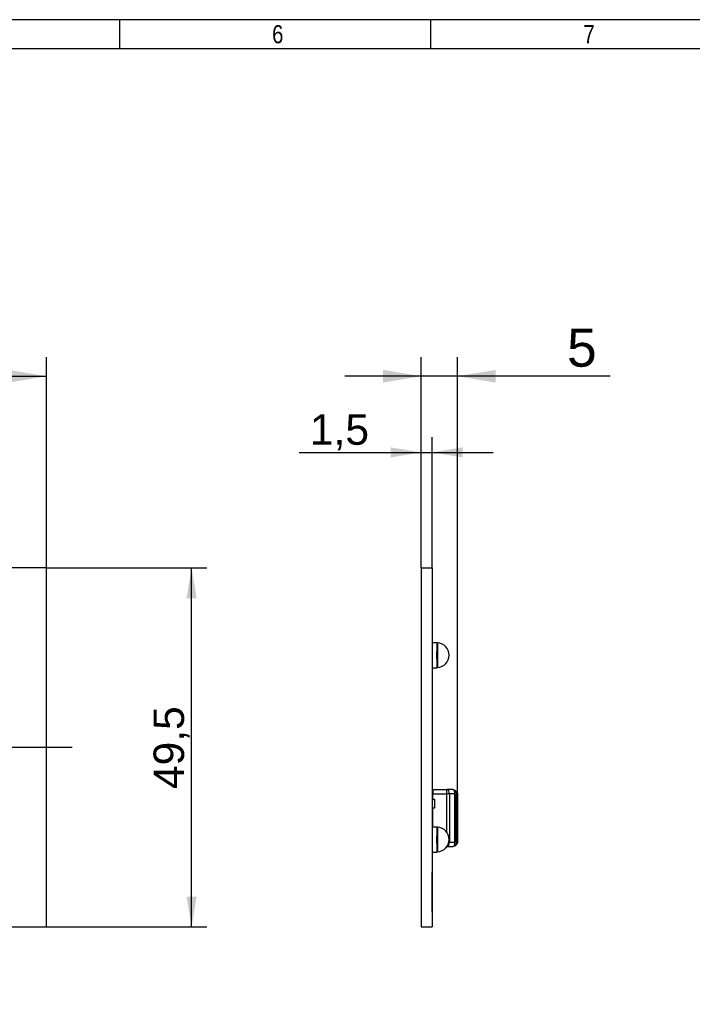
# Model space of a CAD drawing. Header units: millimetres. Extents: x 16 to 406, y 13 to 285.
# Tile 7 of 8: x 220 to 313, y 149 to 285. Entities that reach past the tile are written whole.
import ezdxf
from ezdxf.enums import TextEntityAlignment as Align
from ezdxf.lldxf.tags import DXFTag

# ---------------------------------------------------------------- set-up
doc = ezdxf.new("R2010")
doc.units = ezdxf.units.MM
for name, color, linetype in [('10', 7, 'Continuous'), ('4010-411-12610_S', 7, 'Continuous'), ('Default', 7, 'Continuous'), ('LH351C', 7, 'Continuous'), ('PCB_RECLED_122X5', 7, 'Continuous')]:
    doc.layers.add(name, color=color, linetype=linetype)
doc.styles.add('SEACAD_Arial', font='arial.ttf')
tags = doc.linetypes.add('CENTER2', pattern=[28.575, 19.05, -3.175, 3.175, -3.175]).pattern_tags.tags
tags[10:11] = [DXFTag(74, 4), DXFTag(75, 0), DXFTag(340, '0'), DXFTag(46, 0.0), DXFTag(50, 0.0), DXFTag(44, 0.0), DXFTag(45, 0.0)]
tags[8:9] = [DXFTag(74, 4), DXFTag(75, 0), DXFTag(340, '0'), DXFTag(46, 0.0), DXFTag(50, 0.0), DXFTag(44, 0.0), DXFTag(45, 0.0)]
tags[6:7] = [DXFTag(74, 4), DXFTag(75, 0), DXFTag(340, '0'), DXFTag(46, 0.0), DXFTag(50, 0.0), DXFTag(44, 0.0), DXFTag(45, 0.0)]
tags[4:5] = [DXFTag(74, 4), DXFTag(75, 0), DXFTag(340, '0'), DXFTag(46, 0.0), DXFTag(50, 0.0), DXFTag(44, 0.0), DXFTag(45, 0.0)]
doc.dimstyles.new('ISO', dxfattribs={"dimtxt": 5.25, "dimasz": 5.25, "dimexe": 2.625, "dimexo": 0, "dimgap": 1.3125, "dimtad": 1, "dimtxsty": 'SEACAD_Arial', "dimblk1": '_SE_FILLED', "dimblk2": '_SE_FILLED', "dimsah": 1, "dimcen": 2.625, "dimadec": 0, "dimazin": 0, "dimtfac": 0.5, "dimtdec": 3, "dimtmove": 0, "dimatfit": 3, "dimfxl": 1, "dimarcsym": 0})

# ---------------------------------------------------------------- blocks, each defined once
blk = doc.blocks.new('SEANNOT_GROUP')
at = {"layer": 'Default', "color": 7, "linetype": 'CENTER2'}
blk.add_line((227.55, 184.3), (99.15, 184.3), dxfattribs=at)
blk = doc.blocks.new('SE1')
at = {"layer": 'PCB_RECLED_122X5', "color": 7, "linetype": 'Continuous'}
for p, q in [((224.05, 209.05), (102.65, 209.05)), ((224.05, 159.55), (224.05, 209.05)), ((102.65, 159.55), (224.05, 159.55))]:
    blk.add_line(p, q, dxfattribs=at)
blk = doc.blocks.new('DMBLK13')
at = {"layer": 'Default', "linetype": 'Continuous'}
for points in [[(107.9, 236.32), (102.65, 235.45), (107.9, 234.57)], [(218.8, 236.32), (218.8, 234.57), (224.05, 235.45)]]:
    blk.add_hatch(color=7, dxfattribs=at).paths.add_polyline_path(points)
at = {"layer": 'Default', "color": 7, "linetype": 'Continuous'}
for p, q in [((102.65, 209.05), (102.65, 238.07)), ((224.05, 209.05), (224.05, 238.07)), ((102.65, 235.45), (224.05, 235.45))]:
    blk.add_line(p, q, dxfattribs=at)
at = {"layer": 'Default', "color": 7, "linetype": 'Continuous', "style": 'SEACAD_Arial'}
blk.add_text('121,4', height=5.25, dxfattribs=at).set_placement((157.75, 242.01), align=Align.TOP_LEFT)
blk = doc.blocks.new('_SE_FILLED')
at = {"color": 0}
blk.add_line((0, 0), (-1, 0), dxfattribs=at)
blk.add_solid([(0, 0), (-1, -0.1665), (-1, 0.1665), (0, 0)], dxfattribs=at)
blk = doc.blocks.new('DMBLK14')
at = {"layer": 'Default', "linetype": 'Continuous'}
for points in [[(244.72, 204.85), (244.02, 209.05), (243.32, 204.85)], [(244.72, 163.75), (243.32, 163.75), (244.02, 159.55)]]:
    blk.add_hatch(color=7, dxfattribs=at).paths.add_polyline_path(points)
at = {"layer": 'Default', "color": 7, "linetype": 'Continuous'}
for p, q in [((224.05, 209.05), (246.12, 209.05)), ((244.02, 159.55), (244.02, 209.05)), ((224.05, 159.55), (246.12, 159.55))]:
    blk.add_line(p, q, dxfattribs=at)
at = {"layer": 'Default', "color": 7, "linetype": 'Continuous', "style": 'SEACAD_Arial'}
blk.add_text('49,5', height=4.2, rotation=90, dxfattribs=at).set_placement((238.77, 178.55), align=Align.TOP_LEFT)
blk = doc.blocks.new('SE2')
at = {"layer": '4010-411-12610_S', "color": 7, "linetype": 'Continuous'}
for p, q in [((277.24, 177.75), (277.2, 177.75)), ((277.2, 177.03), (277.2, 177.75)), ((277.25, 177.75), (277.24, 177.75)), ((277.24, 177.75), (277.25, 177.75)), ((277.25, 178.5), (277.25, 177.9)), ((277.25, 178.5), (279.16, 178.49)), ((277.25, 177.08), (277.25, 177.9)), ((277.25, 177.9), (278.97, 177.9)), ((278.97, 177.89), (278.97, 177.9)), ((278.97, 177.89), (279.16, 177.89)), ((279.96, 178.48), (279.16, 178.49)), ((279.16, 172.6), (279.16, 177.89)), ((279.54, 177.89), (279.16, 177.89)), ((279.54, 177.89), (279.54, 171.22)), ((280.28, 177.88), (279.54, 177.88)), ((279.99, 178.48), (279.98, 178.48)), ((280.35, 177.88), (280.28, 177.88)), ((280.28, 171.23), (280.28, 177.88)), ((280.35, 177.88), (280.35, 178.21)), ((280.35, 177.88), (280.35, 171.23)), ((280.55, 171.06), (280.55, 178.05)), ((280.65, 177.97), (280.65, 171.14)), ((277.2, 177.03), (277.3, 177.13)), ((277.2, 176.08), (277.2, 177.03)), ((277.3, 177.13), (277.35, 177.18)), ((277.5, 177.13), (277.3, 177.13)), ((277.35, 177.18), (277.5, 177.18)), ((277.5, 177.13), (277.5, 177.18)), ((277.5, 177.13), (277.5, 175.98)), ((277.3, 175.98), (277.2, 176.08)), ((277.2, 175.35), (277.2, 176.08)), ((277.2, 175.35), (277.24, 175.35)), ((277.25, 175.35), (277.24, 175.35)), ((277.24, 175.35), (277.25, 175.35)), ((277.25, 173.35), (277.25, 176.03)), ((277.35, 175.93), (277.3, 175.98)), ((277.3, 175.98), (277.5, 175.98)), ((277.5, 175.93), (277.35, 175.93)), ((277.5, 175.93), (277.5, 175.98)), ((277.24, 173.75), (277.2, 173.75)), ((277.2, 173.35), (277.2, 173.75)), ((277.25, 173.75), (277.24, 173.75)), ((277.24, 173.75), (277.25, 173.75)), ((279.44, 171.22), (279.54, 171.22)), ((279.54, 171.22), (280.28, 171.22)), ((280.28, 171.23), (280.35, 171.23)), ((280.35, 170.9), (280.35, 171.23)), ((279.17, 170.62), (279.96, 170.63)), ((279.98, 170.63), (279.99, 170.63)), ((280.23, 170.73), (280.25, 170.74))]:
    blk.add_line(p, q, dxfattribs=at)
for centre, radius, start, end in [((279.81, 177.69), 0.799, 58.1819, 78.8493), ((279.76, 177.4), 1.1, 70.2603, 76.848), ((279.91, 178.11), 0.373, 71.5464, 74.0096), ((279.76, 177.42), 1.08, 70.126, 75.9063), ((279.76, 177.41), 1.09, 63.5526, 70.2723), ((278.42, 177.92), 1.86, 358.7137, 14.032), ((279.75, 177.4), 1.1, 60.4134, 63.6023), ((280.15, 178.21), 0.2, 0, 63.6124), ((279.76, 177.41), 1.09, 61.7052, 63.1435), ((279.75, 177.4), 1.1, 45.4575, 60.4245), ((279.92, 177.4), 0.897, 45.5826, 61.1089), ((280.42, 178.1), 0.138, 338.1318, 41.6391), ((279.75, 177.4), 1.1, 38.2885, 44.835), ((279.82, 176.94), 1.33, 51.026, 56.544), ((279.74, 177.39), 1.12, 39.0035, 39.2392), ((280.45, 177.97), 0.201, 30.1154, 38.7905), ((280.58, 178.04), 0.0588, 5.7175, 34.8211), ((280.47, 177.98), 0.179, 357.7671, 26.4584), ((278.39, 171.18), 1.9, 346.23, 1.2819), ((279.92, 171.7), 0.897, 298.8899, 314.418), ((279.91, 172.04), 1.18, 303.0671, 309.4522), ((279.77, 171.7), 1.09, 318.7449, 321.2013), ((280.45, 171.14), 0.2, 321.0584, 359.9999), ((279.81, 171.4), 0.789, 280.9596, 302.0021), ((279.96, 170.83), 0.2, 270.4996, 283.1538), ((279.89, 171.11), 0.493, 284.0755, 287.9466), ((279.75, 171.7), 1.1, 283.1554, 283.7079), ((279.76, 171.68), 1.07, 284.0888, 289.9098), ((279.76, 171.69), 1.09, 289.7173, 296.5096), ((279.75, 171.7), 1.1, 289.812, 290.6442), ((279.75, 171.7), 1.1, 295.2375, 296.3857), ((280.15, 170.9), 0.2, 296.3877, 0.0048), ((279.76, 171.69), 1.09, 296.1779, 296.9263), ((279.79, 171.67), 1.05, 297.1581, 314.655), ((279.76, 171.69), 1.09, 303.7162, 303.9088)]:
    blk.add_arc(centre, radius, start, end, dxfattribs=at)
for centre, major_axis, ratio, start_param, end_param in [((279.16, 177.89), (0.005, 0.6), 0.642773, 4.717324, 6.283185), ((279.16, 177.89), (-0.005, -0.6), 0.008726, 1.570872, 3.1416), ((280.15, 178.21), (-0.2, 0), 0.887529, 3.141538, 4.336759), ((279.16, 171.22), (-0.005, 0.6), 0.642773, 3.170957, 4.707452), ((280.15, 170.9), (0.2, 0), 0.887457, 5.221928, 6.283052)]:
    blk.add_ellipse(centre, major_axis=major_axis, ratio=ratio, start_param=start_param, end_param=end_param, dxfattribs=at)
for points in [[(279.96, 178.48), (279.98, 178.48), (279.99, 178.48), (280.01, 178.47)], [(280.24, 170.72), (280.24, 170.72), (280.24, 170.72), (280.23, 170.73)]]:
    blk.add_open_spline(points, degree=3, dxfattribs=at)
for points, weights in [([(280.23, 178.37), (280.24, 178.38), (280.24, 178.39), (280.24, 178.39)], [1.01247360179, 0.997603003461, 0.9960285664, 1.00775029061]), ([(280.54, 170.93), (280.56, 170.96), (280.57, 171.01), (280.55, 171.06)], [1.01491981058, 0.979775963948, 1.00671852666, 1.09574749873]), ([(280.52, 170.92), (280.53, 170.92), (280.53, 170.92), (280.54, 170.93)], [1.03238197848, 1.02544751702, 1.01962679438, 1.01491981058])]:
    blk.add_rational_spline(points, weights, degree=3, dxfattribs=at)
blk.add_open_spline([(280.53, 170.93), (280.55, 170.94), (280.57, 170.96), (280.59, 171), (280.62, 171.03), (280.64, 171.07), (280.65, 171.1), (280.65, 171.12), (280.65, 171.13)], degree=3, knots=[0, 0, 0, 0, 0.208217, 0.404048, 0.597755, 0.747229, 0.90316, 1, 1, 1, 1], dxfattribs=at)
at = {"layer": 'LH351C', "color": 7, "linetype": 'Continuous'}
for p, q in [((277.15, 198.65), (277.2, 198.65)), ((277.2, 195.25), (277.2, 198.75)), ((277.2, 198.75), (277.79, 198.75)), ((277.81, 198.75), (277.79, 198.75)), ((277.79, 198.75), (277.79, 197.52)), ((277.91, 198.7), (277.91, 195.31)), ((277.79, 196.48), (277.79, 195.25)), ((277.15, 195.35), (277.2, 195.35)), ((277.2, 195.25), (277.79, 195.25)), ((277.79, 195.25), (277.81, 195.25)), ((277.15, 173.25), (277.2, 173.25)), ((277.2, 169.85), (277.2, 173.35)), ((277.2, 173.35), (277.79, 173.35)), ((277.81, 173.35), (277.79, 173.35)), ((277.79, 173.35), (277.79, 172.12)), ((277.91, 173.3), (277.91, 169.91)), ((277.79, 171.08), (277.79, 169.85)), ((277.15, 169.95), (277.2, 169.95)), ((277.2, 169.85), (277.79, 169.85)), ((277.79, 169.85), (277.81, 169.85))]:
    blk.add_line(p, q, dxfattribs=at)
for centre, radius, start, end in [((277.92, 198.83), 0.13, 215.1181, 265.9264), ((277.79, 197), 1.7, 274.0736, 85.9264), ((277.92, 195.18), 0.13, 94.0736, 144.9157), ((277.92, 173.43), 0.13, 215.1181, 265.9264), ((277.79, 171.6), 1.7, 274.0736, 85.9264), ((277.92, 169.78), 0.13, 94.0736, 144.9157)]:
    blk.add_arc(centre, radius, start, end, dxfattribs=at)
for points in [[(277.79, 196.48), (277.79, 196.66), (277.81, 196.83), (277.81, 197.18), (277.79, 197.35), (277.79, 197.52)], [(277.79, 171.08), (277.79, 171.26), (277.81, 171.43), (277.81, 171.78), (277.79, 171.95), (277.79, 172.12)]]:
    blk.add_open_spline(points, degree=3, knots=[0, 0, 0, 0, 0.5, 0.5, 1, 1, 1, 1], dxfattribs=at)
at = {"layer": 'PCB_RECLED_122X5', "color": 7, "linetype": 'Continuous'}
for p, q in [((275.65, 209.05), (275.65, 159.55)), ((275.65, 209.05), (277.15, 209.05)), ((277.15, 209.05), (277.15, 159.55)), ((277.17, 167.1), (277.15, 167.1)), ((277.16, 167.09), (277.15, 167.09)), ((277.16, 167.08), (277.15, 167.08)), ((277.16, 167.1), (277.16, 167.09)), ((277.16, 167.08), (277.16, 167.09)), ((277.16, 165.07), (277.16, 167.08)), ((277.17, 165.07), (277.15, 165.07)), ((277.16, 165), (277.15, 165)), ((277.16, 165), (277.16, 165.07)), ((277.16, 162.31), (277.16, 165)), ((277.16, 162.31), (277.15, 162.31)), ((277.16, 161.64), (277.15, 161.64)), ((277.15, 161.57), (277.17, 161.57)), ((277.15, 161.46), (277.16, 161.46)), ((277.16, 161.64), (277.16, 162.31)), ((277.16, 161.64), (277.16, 161.57)), ((277.16, 161.57), (277.16, 161.46)), ((275.65, 159.55), (277.15, 159.55))]:
    blk.add_line(p, q, dxfattribs=at)
blk = doc.blocks.new('DMBLK21')
at = {"layer": 'Default', "linetype": 'Continuous'}
for points in [[(270.4, 236.32), (270.4, 234.57), (275.65, 235.45)], [(285.9, 236.32), (280.65, 235.45), (285.9, 234.57)]]:
    blk.add_hatch(color=7, dxfattribs=at).paths.add_polyline_path(points)
at = {"layer": 'Default', "color": 7, "linetype": 'Continuous'}
for p, q in [((275.65, 209.05), (275.65, 238.07)), ((280.65, 174.55), (280.65, 238.07)), ((301.7, 235.45), (265.15, 235.45))]:
    blk.add_line(p, q, dxfattribs=at)
at = {"layer": 'Default', "color": 7, "linetype": 'Continuous', "style": 'SEACAD_Arial'}
blk.add_text('5', height=5.25, dxfattribs=at).set_placement((295.75, 242.01), align=Align.TOP_LEFT)
blk = doc.blocks.new('DMBLK23')
at = {"layer": 'Default', "linetype": 'Continuous'}
for points in [[(271.45, 225.65), (271.45, 224.25), (275.65, 224.95)], [(281.35, 225.65), (277.15, 224.95), (281.35, 224.25)]]:
    blk.add_hatch(color=7, dxfattribs=at).paths.add_polyline_path(points)
at = {"layer": 'Default', "color": 7, "linetype": 'Continuous'}
for p, q in [((275.65, 209.05), (275.65, 227.05)), ((277.15, 209.05), (277.15, 227.05)), ((258.84, 224.95), (285.55, 224.95))]:
    blk.add_line(p, q, dxfattribs=at)
at = {"layer": 'Default', "color": 7, "linetype": 'Continuous', "style": 'SEACAD_Arial'}
blk.add_text('1,5', height=4.2, dxfattribs=at).set_placement((260.31, 230.2), align=Align.TOP_LEFT)

msp = doc.modelspace()

# ---------------------------------------------------------------- linework, layer by layer
at = {"layer": '10', "color": 7, "linetype": 'Continuous'}
for p, q in [((234.111, 280.578), (234.111, 284.578)), ((277, 280.578), (277, 284.578)), ((405.666, 280.578), (19.666, 280.578))]:
    msp.add_line(p, q, dxfattribs=at)
msp.add_lwpolyline([(405.666, 13.577), (405.666, 284.577), (15.666, 284.577), (15.666, 13.577), (405.666, 13.577)], dxfattribs=at)

# ---------------------------------------------------------------- block references
at = {"layer": 'Default'}
for name in ['SE1', 'SE2', 'SEANNOT_GROUP']:
    msp.add_blockref(name, (0, 0), dxfattribs=at)

# ---------------------------------------------------------------- texts
at = {"layer": '10', "char_height": 2.5, "width": 1.52175, "attachment_point": 1, "style": 'SEACAD_Arial'}
for s, insert in [('{\\farial rounded mt|b0||i0||c0|p34;\\C7;\\H2.50000002;\\W0.8;6}', (255.11, 283.828)), ('{\\farial rounded mt|b0||i0||c0|p34;\\C7;\\H2.50000002;\\W0.8;7}', (297.999, 283.828))]:
    msp.add_mtext(s, dxfattribs=dict(at, insert=insert))

# ---------------------------------------------------------------- dimensions: what is measured, and where the dimension line sits
at = {"layer": 'Default', "color": 7, "linetype": 'Continuous'}
dim = msp.add_linear_dim(base=(102.65, 235.448), p1=(102.65, 209.052), p2=(224.05, 209.052), angle=0, text='\\A1;<>', dimstyle='ISO', dxfattribs=at)
dim.commit()
dim.dimension.update_dxf_attribs({"geometry": 'DMBLK13', "text_midpoint": (166.996, 235.448), "dimtype": 161})
dim = msp.add_linear_dim(base=(275.655, 235.448), p1=(280.655, 174.552), p2=(275.655, 159.552), text='\\A1;<>', dimstyle='ISO', dxfattribs=at)
dim.commit()
dim.dimension.update_dxf_attribs({"geometry": 'DMBLK21', "text_midpoint": (293.912, 235.448), "dimtype": 160})
for base, p1, p2, angle, picture, middle in [((275.655, 224.948), (275.655, 209.052), (277.155, 209.052), 0, 'DMBLK23', (270, 224.948)), ((244.02, 159.552), (224.05, 159.552), (224.05, 209.052), 90, 'DMBLK14', (244.02, 184.302))]:
    dim = msp.add_linear_dim(base=base, p1=p1, p2=p2, angle=angle, text='\\A1;<>', dimstyle='ISO', override={"dimtxt": 4.2, "dimasz": 4.2, "dimexe": 2.1, "dimgap": 1.05, "dimcen": 2.1}, dxfattribs=at)
    dim.commit()
    dim.dimension.update_dxf_attribs({"geometry": picture, "text_midpoint": middle, "dimtype": 161})

doc.saveas('drawing.dxf')
